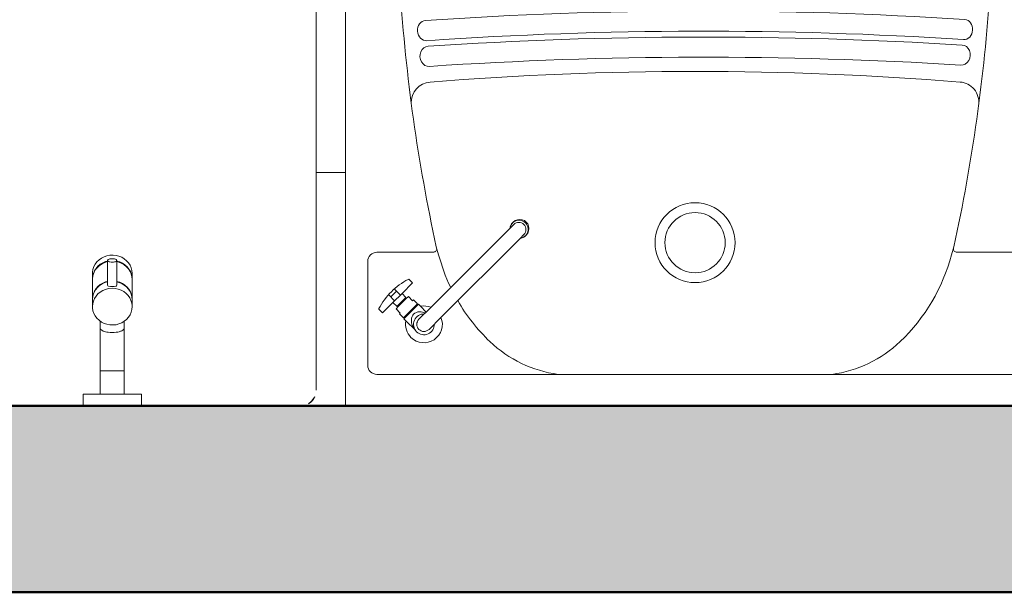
# Model space of a CAD drawing. Header units: metres. Extents: x -8.8 to 33.4, y -18.2 to 5.5.
# Tile 4 of 37: x -7.703 to -6.858, y -18.235 to -17.744. Entities that reach past the tile are written whole.
import ezdxf

# ---------------------------------------------------------------- set-up
doc = ezdxf.new("R2010")
doc.units = ezdxf.units.M
for name, color, linetype, lineweight in [('A-ANNO-DIMS', 7, 'Continuous', 9), ('A-ANNO-DIMS-50', 7, 'Continuous', 9), ('A-FLOR-PATT', 7, 'Continuous', 5), ('A-WALL-PATT', 7, 'Continuous', 5), ('I-WALL', 7, 'Continuous', 5), ('P-SANR-FIXT', 7, 'Continuous', 5), ('Q-SPCQ', 7, 'Continuous', 5)]:
    doc.layers.add(name, color=color, linetype=linetype, lineweight=lineweight)
doc.styles.add('Arial_1', font='arial.ttf', dxfattribs={"height": 0.075})
doc.dimstyles.new('Com_linha__ref__contínua__-_Cor_Vermelha_Arial_1_5mm_2', dxfattribs={"dimscale": 0.3048, "dimtxt": 0.076519, "dimasz": 0.328084, "dimexe": 0.246063, "dimexo": 0.246063, "dimgap": 0.024606, "dimtad": 1, "dimdec": 1, "dimlfac": 100, "dimrnd": 0.1, "dimdsep": 46, "dimtxsty": 'Arial_1', "dimblk1": 'OBLIQUE', "dimblk2": 'OBLIQUE', "dimsah": 1, "dimcen": 0.09, "dimdle": 0.246063, "dimazin": 0, "dimtfac": 1, "dimtdec": 4, "dimtix": 1, "dimtmove": 0, "dimatfit": 3, "dimfxl": 1, "dimtvp": 1, "dimtolj": 1, "dimtzin": 0, "dimarcsym": 2})

# ---------------------------------------------------------------- blocks, each defined once
blk = doc.blocks.new('TORNEIRA ESFÉRICA PARA MÁQUINA DE LAVAR ROUPA - 1153_C_LNK_Cromado-1957128-PTS_ ELETRICOS')
at = {"layer": 'P-SANR-FIXT', "color": 9, "true_color": 0xc0c0c0}
for p, q in [((-7.63493, -17.94962), (-7.63673, -17.95136)), ((-7.63286, -17.94815), (-7.63493, -17.94962)), ((-7.63058, -17.94699), (-7.63286, -17.94815)), ((-7.62813, -17.94617), (-7.63058, -17.94699)), ((-7.62557, -17.9457), (-7.62813, -17.94617)), ((-7.62296, -17.9456), (-7.62557, -17.9457)), ((-7.62037, -17.94588), (-7.62296, -17.9456)), ((-7.61786, -17.94652), (-7.62037, -17.94588)), ((-7.61964, -17.9715), (-7.61964, -17.95005)), ((-7.61548, -17.9475), (-7.61786, -17.94652)), ((-7.61329, -17.94881), (-7.61548, -17.9475)), ((-7.61135, -17.95042), (-7.61329, -17.94881)), ((-7.64016, -17.95782), (-7.64055, -17.9602)), ((-7.63938, -17.95551), (-7.64016, -17.95782)), ((-7.63823, -17.95334), (-7.63938, -17.95551)), ((-7.63791, -17.95804), (-7.63914, -17.96017)), ((-7.63882, -17.95904), (-7.63749, -17.95696)), ((-7.63673, -17.95136), (-7.63823, -17.95334)), ((-7.63634, -17.95611), (-7.63791, -17.95804)), ((-7.63749, -17.95696), (-7.63583, -17.9551)), ((-7.63447, -17.95443), (-7.63634, -17.95611)), ((-7.63583, -17.9551), (-7.63388, -17.9535)), ((-7.63235, -17.95303), (-7.63447, -17.95443)), ((-7.63388, -17.9535), (-7.63169, -17.95218)), ((-7.63002, -17.95195), (-7.63235, -17.95303)), ((-7.63169, -17.95218), (-7.62932, -17.9512)), ((-7.62754, -17.95121), (-7.63002, -17.95195)), ((-7.62932, -17.9512), (-7.62754, -17.95071)), ((-7.62754, -17.95036), (-7.62754, -17.9715)), ((-7.61964, -17.95071), (-7.61716, -17.95145)), ((-7.61786, -17.9517), (-7.61964, -17.95121)), ((-7.61548, -17.95268), (-7.61786, -17.9517)), ((-7.61716, -17.95145), (-7.61483, -17.95253)), ((-7.61329, -17.95399), (-7.61548, -17.95268)), ((-7.61483, -17.95253), (-7.6127, -17.95393)), ((-7.61135, -17.9556), (-7.61329, -17.95399)), ((-7.6127, -17.95393), (-7.61083, -17.95561)), ((-7.60969, -17.95228), (-7.61135, -17.95042)), ((-7.60969, -17.95746), (-7.61135, -17.9556)), ((-7.61083, -17.95561), (-7.60927, -17.95754)), ((-7.60835, -17.95436), (-7.60969, -17.95228)), ((-7.60835, -17.95954), (-7.60969, -17.95746)), ((-7.60927, -17.95754), (-7.60803, -17.95967)), ((-7.60738, -17.9566), (-7.60835, -17.95436)), ((-7.60678, -17.95895), (-7.60738, -17.9566)), ((-7.64055, -17.9602), (-7.64059, -17.96136)), ((-7.64059, -17.96136), (-7.64059, -17.96604)), ((-7.64059, -17.96604), (-7.64039, -17.96363)), ((-7.64049, -17.96482), (-7.64059, -17.96654)), ((-7.64059, -17.96654), (-7.64059, -17.98347)), ((-7.64001, -17.96245), (-7.64049, -17.96482)), ((-7.64039, -17.96363), (-7.6398, -17.96128)), ((-7.63914, -17.96017), (-7.64001, -17.96245)), ((-7.6398, -17.96128), (-7.63882, -17.95904)), ((-7.60738, -17.96178), (-7.60835, -17.95954)), ((-7.60803, -17.95967), (-7.60717, -17.96195)), ((-7.60678, -17.96413), (-7.60738, -17.96178)), ((-7.60717, -17.96195), (-7.60668, -17.96433)), ((-7.60658, -17.96136), (-7.60678, -17.95895)), ((-7.60658, -17.96654), (-7.60678, -17.96413)), ((-7.60668, -17.96433), (-7.60658, -17.96604)), ((-7.60658, -17.96604), (-7.60658, -17.96136)), ((-7.60658, -17.98347), (-7.60658, -17.96654)), ((-7.63791, -17.97535), (-7.63914, -17.97748)), ((-7.63882, -17.97647), (-7.63749, -17.97439)), ((-7.63634, -17.97342), (-7.63791, -17.97535)), ((-7.63749, -17.97439), (-7.63583, -17.97253)), ((-7.63447, -17.97173), (-7.63634, -17.97342)), ((-7.63583, -17.97253), (-7.63388, -17.97092)), ((-7.63235, -17.97033), (-7.63447, -17.97173)), ((-7.63388, -17.97092), (-7.63169, -17.96961)), ((-7.63002, -17.96925), (-7.63235, -17.97033)), ((-7.63169, -17.96961), (-7.62932, -17.96863)), ((-7.62932, -17.97498), (-7.63169, -17.97597)), ((-7.62754, -17.96851), (-7.63002, -17.96925)), ((-7.62932, -17.96863), (-7.62754, -17.96814)), ((-7.6268, -17.97434), (-7.62932, -17.97498)), ((-7.62359, -17.97406), (-7.6268, -17.97434)), ((-7.62099, -17.97425), (-7.62359, -17.97406)), ((-7.61845, -17.9748), (-7.62099, -17.97425)), ((-7.61964, -17.96814), (-7.61716, -17.96888)), ((-7.61786, -17.969), (-7.61964, -17.96851)), ((-7.61604, -17.9757), (-7.61845, -17.9748)), ((-7.61548, -17.96999), (-7.61786, -17.969)), ((-7.61716, -17.96888), (-7.61483, -17.96996)), ((-7.61329, -17.9713), (-7.61548, -17.96999)), ((-7.61483, -17.96996), (-7.6127, -17.97136)), ((-7.61135, -17.9729), (-7.61329, -17.9713)), ((-7.6127, -17.97136), (-7.61083, -17.97304)), ((-7.60969, -17.97477), (-7.61135, -17.9729)), ((-7.61083, -17.97304), (-7.60927, -17.97497)), ((-7.60835, -17.97684), (-7.60969, -17.97477)), ((-7.60927, -17.97497), (-7.60803, -17.9771)), ((-7.64059, -17.98347), (-7.64039, -17.98106)), ((-7.64049, -17.98213), (-7.64059, -17.98385)), ((-7.64059, -17.98385), (-7.64059, -17.98983)), ((-7.64001, -17.97975), (-7.64049, -17.98213)), ((-7.64039, -17.98106), (-7.6398, -17.97871)), ((-7.63914, -17.97748), (-7.64001, -17.97975)), ((-7.6398, -17.97871), (-7.63882, -17.97647)), ((-7.63882, -17.98282), (-7.6398, -17.98506)), ((-7.63749, -17.98075), (-7.63882, -17.98282)), ((-7.63583, -17.97888), (-7.63749, -17.98075)), ((-7.63388, -17.97728), (-7.63583, -17.97888)), ((-7.63169, -17.97597), (-7.63388, -17.97728)), ((-7.6138, -17.97694), (-7.61604, -17.9757)), ((-7.61179, -17.97848), (-7.6138, -17.97694)), ((-7.61005, -17.98028), (-7.61179, -17.97848)), ((-7.60864, -17.98231), (-7.61005, -17.98028)), ((-7.60758, -17.98452), (-7.60864, -17.98231)), ((-7.60738, -17.97908), (-7.60835, -17.97684)), ((-7.60803, -17.9771), (-7.60717, -17.97938)), ((-7.60678, -17.98144), (-7.60738, -17.97908)), ((-7.60717, -17.97938), (-7.60668, -17.98175)), ((-7.60658, -17.98385), (-7.60678, -17.98144)), ((-7.60668, -17.98175), (-7.60658, -17.98347)), ((-7.60658, -17.98983), (-7.60658, -17.98385)), ((-7.64039, -17.98742), (-7.64059, -17.98983)), ((-7.64059, -17.98983), (-7.64055, -17.99098)), ((-7.64055, -17.99098), (-7.64016, -17.99337)), ((-7.6398, -17.98506), (-7.64039, -17.98742)), ((-7.60689, -17.98685), (-7.60758, -17.98452)), ((-7.60738, -17.99459), (-7.60678, -17.99224)), ((-7.60659, -17.98925), (-7.60689, -17.98685)), ((-7.60678, -17.99224), (-7.60658, -17.98983)), ((-7.64016, -17.99337), (-7.63938, -17.99568)), ((-7.63938, -17.99568), (-7.63823, -17.99785)), ((-7.63823, -17.99785), (-7.63673, -17.99983)), ((-7.63673, -17.99983), (-7.63493, -18.00157)), ((-7.61329, -18.00238), (-7.61135, -18.00077)), ((-7.61135, -18.00077), (-7.60969, -17.99891)), ((-7.60969, -17.99891), (-7.60835, -17.99683)), ((-7.60835, -17.99683), (-7.60738, -17.99459)), ((-7.63493, -18.00157), (-7.63286, -18.00304)), ((-7.63386, -18.00237), (-7.63386, -18.0082)), ((-7.63386, -18.0082), (-7.63386, -18.04504)), ((-7.63286, -18.00304), (-7.63058, -18.0042)), ((-7.63058, -18.0042), (-7.62813, -18.00502)), ((-7.62813, -18.00502), (-7.62557, -18.00549)), ((-7.62557, -18.00549), (-7.62296, -18.00558)), ((-7.62296, -18.00558), (-7.62037, -18.00531)), ((-7.62037, -18.00531), (-7.61786, -18.00467)), ((-7.61786, -18.00467), (-7.61548, -18.00369)), ((-7.61548, -18.00369), (-7.61329, -18.00238)), ((-7.61331, -18.0082), (-7.61331, -18.00239)), ((-7.61331, -18.04504), (-7.61331, -18.0082)), ((-7.63386, -18.04504), (-7.62359, -18.04504)), ((-7.63386, -18.04504), (-7.63386, -18.06504)), ((-7.62359, -18.04504), (-7.61331, -18.04504)), ((-7.61331, -18.04504), (-7.61331, -18.06504)), ((-7.64859, -18.06504), (-7.64859, -18.07504)), ((-7.59859, -18.06504), (-7.64859, -18.06504)), ((-7.59859, -18.07504), (-7.59859, -18.06504))]:
    blk.add_line(p, q, dxfattribs=at)
for centre, radius, start, end in [((-7.62685, -17.9715), 0.00069, 180, 270), ((-7.62359, -17.95754), 0.01501, 257.45, 282.55), ((-7.62032, -17.9715), 0.000686, 270, 0), ((-7.63186, -18.00805), 0.00201, 184.35523, 225.64477), ((-7.61531, -18.00805), 0.00201, 314.35523, 355.64477), ((-7.62956, -18.00569), 0.00531, 225.64477, 244.35523), ((-7.6279, -18.00335), 0.00815, 240.96259, 259.03741), ((-7.62591, -17.99958), 0.01228, 253.29117, 264.78364), ((-7.62359, -17.98663), 0.02542, 262.21504, 277.78496), ((-7.62126, -17.99958), 0.01228, 275.21636, 286.70883), ((-7.61928, -18.00335), 0.00815, 280.96259, 299.03741), ((-7.61762, -18.00569), 0.00531, 295.64477, 314.35523)]:
    blk.add_arc(centre, radius, start, end, dxfattribs=at)
for major_axis, ratio in [((-0.00397, 0), 0.372577), ((0.00397, 0), 0.372557)]:
    blk.add_ellipse((-7.62359, -17.95021), major_axis=major_axis, ratio=ratio, start_param=4.712389, end_param=7.853982, dxfattribs=at)
blk = doc.blocks.new('Lavadora de roupas Electrolux - Electrolux-LSE12-2272090-PTS_ ELETRICOS')
at = {"layer": 'Q-SPCQ', "color": 9, "true_color": 0xc0c0c0}
for p, q in [((-0.01834, 0), (-0.01351, 0)), ((-0.01834, 0), (-0.01351, 0)), ((-0.03001, 0), (-0.52983, 0)), ((-0.0135, 0), (-0.01351, 0)), ((-0.00001, -0.0135), (-0.00045, -0.01008))]:
    blk.add_line(p, q, dxfattribs=at)
at = {"layer": 'Q-SPCQ', "color": 9, "true_color": 0xc0c0c0, "flags": 128}
for points in [[(-0.01351, 0), (-0.01747, 0), (-0.02746, 0), (-0.03001, 0)], [(-0.00186, -0.00667), (-0.00396, -0.00395), (-0.00766, -0.00133)]]:
    blk.add_lwpolyline(points, dxfattribs=at)
at = {"layer": 'Q-SPCQ', "color": 9, "true_color": 0xc0c0c0}
for start, end in [(30.38252, 64.34984), (0, 14.67423)]:
    blk.add_arc((-0.01351, -0.0135), 0.0135, start, end, dxfattribs=at)
blk = doc.blocks.new('TORNEIRA DE MESA_ BICA MÓVEL_ BICA ALTA - 1167_C34_Cromado CR10-V8-PTS_ ELETRICOS')
at = {"layer": 'P-SANR-FIXT', "color": 9, "true_color": 0xc0c0c0}
for p, q in [((0.03616, -0.09175), (0.0321, -0.09175)), ((0.0321, -0.09175), (0.0321, -0.10453)), ((0.00156, -0.1012), (0.01309, -0.1012)), ((0.01557, -0.10123), (0.01312, -0.10123)), ((0.01557, -0.10229), (0.01557, -0.10123)), ((0.01638, -0.10229), (0.01557, -0.10229)), ((0.01557, -0.10229), (0.01557, -0.11771)), ((0.02122, -0.10141), (0.01638, -0.10141)), ((0.01638, -0.10141), (0.01638, -0.10229)), ((0.01638, -0.11771), (0.01638, -0.10229)), ((0.02122, -0.1025), (0.02122, -0.10141)), ((0.02639, -0.1025), (0.02122, -0.1025)), ((0.02639, -0.10561), (0.02639, -0.1025)), ((0.02721, -0.10561), (0.02639, -0.10561)), ((0.02639, -0.10561), (0.02639, -0.11439)), ((0.0321, -0.10453), (0.02721, -0.10462)), ((0.02721, -0.10462), (0.02721, -0.10561)), ((0.02721, -0.11439), (0.02721, -0.10561)), ((0.0321, -0.10453), (0.0321, -0.11547)), ((0.03929, -0.10649), (0.0321, -0.10649)), ((-0.00612, -0.12454), (-0.00612, -0.11)), ((0.00612, -0.12454), (0.00612, -0.11)), ((0.01557, -0.11877), (0.01557, -0.11771)), ((0.01557, -0.11771), (0.01638, -0.11771)), ((0.01638, -0.11771), (0.01638, -0.11859)), ((0.02122, -0.11859), (0.02122, -0.1175)), ((0.02122, -0.1175), (0.02639, -0.1175)), ((0.02639, -0.1175), (0.02639, -0.11439)), ((0.02639, -0.11439), (0.02721, -0.11439)), ((0.02721, -0.11439), (0.02721, -0.11538)), ((0.02721, -0.11538), (0.0321, -0.11547)), ((0.03947, -0.11351), (0.0321, -0.11351)), ((0.0321, -0.11547), (0.0321, -0.12825)), ((-0.00612, -0.12454), (-0.00612, -0.22041)), ((0.01312, -0.11877), (0.00612, -0.11877)), ((0.00612, -0.22041), (0.00612, -0.12454)), ((0.01312, -0.11877), (0.01557, -0.11877)), ((0.01638, -0.11859), (0.02122, -0.11859)), ((0.0321, -0.12825), (0.03616, -0.12825)), ((-0.00612, -0.22041), (-0.00612, -0.2251)), ((0.00612, -0.22041), (0.00612, -0.2251))]:
    blk.add_line(p, q, dxfattribs=at)
for centre, radius, start, end in [((0.03616, -0.09245), 0.000702, 17.56665, 90), ((-0.01927, -0.11), 0.05884, 360, 17.56665), ((0, -0.11), 0.01578, 90, 247.16898), ((0, -0.11), 0.00894, 313.21707, 226.78293), ((0, -0.11), 0.01578, 33.75006, 90), ((-0.00029, -0.12044), 0.01934, 70.63941, 84.82997), ((0, -0.11), 0.00612, 0, 180), ((0.00129, -0.11374), 0.01252, 42.72371, 67.27629), ((0.00486, -0.11044), 0.00765, 3.27629, 42.72371), ((-0.01927, -0.11), 0.0561, 356.41321, 3.58679), ((0.00241, -0.10758), 0.01082, 290.08902, 316.62447), ((0.00426, -0.10933), 0.00827, 316.62447, 355.37553), ((-0.01927, -0.11), 0.05884, 342.43335, 360), ((0, -0.11), 0.01578, 292.83102, 326.24994), ((0.03616, -0.12755), 0.000702, 270, 342.43335), ((0.00261, -0.22623), 0.0105, 146.32608, 180), ((0, -0.22523), 0.00788, 151.54213, 28.45787), ((0, -0.22623), 0.00788, 180, 0.02653), ((0, -0.2251), 0.00612, 180, 360), ((-0.00261, -0.22623), 0.0105, 0.01993, 33.67392)]:
    blk.add_arc(centre, radius, start, end, dxfattribs=at)
blk = doc.blocks.new('TANQUE EM MÁRMORE SINTÉTICO 34L E 1 BATEDOR - TQ_03_Branco Gelo GE17-2860659-PTS_ ELETRICOS')
at = {"layer": 'P-SANR-FIXT', "color": 9, "true_color": 0xc0c0c0}
for p, q in [((-7.42359, -17.75038), (-7.42359, -18.07504)), ((-7.34561, -17.93843), (-7.3436, -17.94528)), ((-6.90157, -17.93843), (-6.90358, -17.94528)), ((-7.39659, -17.94321), (-7.34824, -17.94321)), ((-6.85059, -17.94321), (-6.89894, -17.94321)), ((-7.40442, -18.04014), (-7.40442, -17.95104)), ((-7.14053, -18.04797), (-7.39659, -18.04797)), ((-7.14053, -18.04797), (-6.85059, -18.04797))]:
    blk.add_line(p, q, dxfattribs=at)
for radius in [0.03432, 0.02584]:
    blk.add_circle((-7.12359, -17.93492), radius, dxfattribs=at)
for centre, radius, start, end in [((-6.7459, -17.75316), 0.6777, 172.23545, 179.76455), ((-5.88495, -17.62067), 1.49483, 183.74029, 192.2731), ((-8.36223, -17.62067), 1.49483, 347.7269, 356.25971), ((-7.11654, -21.18817), 3.4521, 86.27452, 93.95923), ((-7.1165, -21.20633), 3.45295, 86.29477, 93.93923), ((-7.1151, -21.31101), 3.55257, 86.44076, 93.83204), ((-7.11509, -21.31058), 3.53487, 86.44038, 93.83256), ((-7.12359, -20.61634), 2.82847, 85.38969, 94.61033), ((-7.34953, -17.8145), 0.01754, 94.61033, 182.4678), ((-6.89765, -17.81444), 0.01748, 353.71026, 85.38969), ((-7.34824, -17.94025), 0.00296, 270, 10), ((-6.89894, -17.94025), 0.00296, 170, 270), ((-7.39659, -17.95104), 0.00783, 90, 180), ((-7.18934, -17.90443), 0.15958, 194.82987, 205.43273), ((-7.05784, -17.90443), 0.15958, 313.67188, 345.17013), ((-7.18934, -17.90443), 0.15958, 210.19946, 226.32812), ((-7.22702, -17.9439), 0.10501, 226.32812, 262.32812), ((-7.02016, -17.9439), 0.10501, 277.67188, 313.67188), ((-7.39659, -18.04014), 0.00783, 180, 270)]:
    blk.add_arc(centre, radius, start, end, dxfattribs=at)
for centre, major_axis, ratio, start_param, end_param in [((-7.3543, -17.75293), (-0.00059, 0.00862), 0.852872, 0.000298, 3.141593), ((-6.8928, -17.75198), (0.00056, 0.00862), 0.850353, 3.141593, 6.282885), ((-7.35195, -17.775), (-0.00058, 0.00862), 0.893867, 6.283177, 9.424778), ((-6.89509, -17.77391), (0.00054, 0.00862), 0.881661, 3.141593, 6.283191)]:
    blk.add_ellipse(centre, major_axis=major_axis, ratio=ratio, start_param=start_param, end_param=end_param, dxfattribs=at)
blk = doc.blocks.new('DIMBLOCK27-PTS_ ELETRICOS')
at = {"layer": 'A-ANNO-DIMS-50', "color": 242, "true_color": 0xbd2b2e, "transparency": 16777216}
for p, q in [((-7.97359, -17.12744), (-7.97359, -17.05244)), ((-6.17359, -17.12744), (-6.17359, -17.05244)), ((-7.97359, -17.12744), (-7.92359, -17.07744)), ((-6.17359, -17.12744), (-6.12359, -17.07744)), ((-7.97359, -17.12744), (-8.02359, -17.17744)), ((-7.97359, -17.12744), (-6.09859, -17.12744)), ((-7.97359, -17.12744), (-7.97359, -17.87004)), ((-6.17359, -17.12744), (-6.22359, -17.17744)), ((-6.17359, -17.12744), (-6.17359, -17.13173))]:
    blk.add_line(p, q, dxfattribs=at)
at = {"layer": 'A-ANNO-DIMS-50', "color": 0, "transparency": 16777216, "insert": (-7.16011, -17.02258), "char_height": 0.075, "width": 0.207662, "attachment_point": 1, "line_spacing_factor": 0.941778, "style": 'Arial_1'}
blk.add_mtext('180', dxfattribs=at)
blk = doc.blocks.new('_Oblique')
at = {"color": 0, "linetype": 'ByBlock', "lineweight": -2}
blk.add_line((-0.5, -0.5), (0.5, 0.5), dxfattribs=at)

msp = doc.modelspace()

# ---------------------------------------------------------------- hatches: boundary and pattern name
at = {"layer": 'A-FLOR-PATT', "true_color": 0x787878}
h = msp.add_hatch(dxfattribs=at)
h.set_pattern_fill('FP_1', color=8, style=0, pattern_type=2)
h.set_pattern_definition([(0, (-2.574, -15.475), (0, 0.6), []), (90, (-2.574, -15.475), (-0.6, 4e-17), [])])
h.paths.add_polyline_path([(-8.17359, -18.07504), (-8.08566, -18.0748), (-8.09463, -18.07108), (-8.09636, -18.06843), (-8.09644, -18.06831), (-8.09859, -18.05912), (-8.09812, -17.31042), (-8.097, -17.30544), (-8.09545, -17.30336), (-8.09065, -17.29936), (-8.08754, -17.29871), (-8.08509, -17.29895), (-8.03924, -17.29813), (-8.02676, -17.29285), (-8.00247, -17.2866), (-7.98273, -17.28292), (-7.97054, -17.28107), (-7.91609, -17.27483), (-7.8739, -17.27147), (-7.82396, -17.26918), (-7.77359, -17.26796), (-7.68831, -17.2706), (-7.64458, -17.27357), (-7.5991, -17.27827), (-7.56363, -17.28313), (-7.53263, -17.28944), (-7.51864, -17.2936), (-7.50582, -17.29872), (-7.45637, -17.29956), (-7.45353, -17.30132), (-7.45092, -17.30425), (-7.44998, -17.30671), (-7.44899, -17.3092), (-7.44928, -17.3102), (-7.44881, -17.31135), (-7.44859, -17.337), (-7.44885, -18.06288), (-7.45057, -18.06658), (-7.45059, -18.06661), (-7.45097, -18.06843), (-7.45144, -18.06843), (-7.45254, -18.07108), (-7.46209, -18.07503), (-7.42359, -18.0748), (-7.42359, -17.75038), (-7.42194, -17.70589), (-7.41738, -17.66161), (-7.41222, -17.64257), (-7.40236, -17.62549), (-7.38845, -17.6115), (-7.36941, -17.59989), (-7.34827, -17.59276), (-7.23628, -17.57948), (-7.12359, -17.57504), (-7.0109, -17.57948), (-6.8989, -17.59276), (-6.87777, -17.59989), (-6.85872, -17.6115), (-6.84482, -17.62549), (-6.83496, -17.64257), (-6.8298, -17.66161), (-6.82523, -17.70589), (-6.82369, -17.74768), (-6.82369, -17.42504), (-6.66069, -17.4248), (-6.66069, -17.42243), (-6.67322, -17.42134), (-6.67322, -17.41404), (-6.66069, -17.41256), (-6.66069, -17.40529), (-6.65769, -17.40529), (-6.65769, -17.4127), (-6.65544, -17.41256), (-6.65544, -17.40529), (-6.65244, -17.40529), (-6.65244, -17.41287), (-6.63899, -17.41403), (-6.63899, -17.42135), (-6.65244, -17.42297), (-6.65244, -17.42504), (-6.21359, -17.42504), (-6.21359, -16.67504), (-6.17359, -16.67504), (-6.17359, -15.47504), (-8.17359, -15.47504), (-8.17359, -15.52504), (-8.33359, -15.52504), (-8.33359, -17.27504), (-8.17359, -17.27504), (-8.17359, -18.07503)])
h.paths.add_polyline_path([(-7.58859, -18.07504), (-7.58859, -18.07504), (-7.59859, -18.07504)])
h.paths.add_polyline_path([(-6.65769, -17.42504), (-6.65544, -17.4248), (-6.65544, -17.42277), (-6.65769, -17.42297), (-6.65769, -17.4248)])
h.paths.add_polyline_path([(-8.08509, -17.29976), (-8.08509, -17.29936), (-8.08648, -17.29957)])
h.paths.add_polyline_path([(-6.30359, -16.63004), (-6.38359, -16.55504), (-6.30359, -16.55504)])
h.paths.add_polyline_path([(-7.25359, -15.76504), (-7.25359, -15.68504), (-7.17859, -15.68504)])
h.paths.add_polyline_path([(-7.25359, -15.68504), (-7.25359, -15.60504), (-7.17859, -15.60504)])
at = {"layer": 'A-WALL-PATT', "true_color": 0x808080}
h = msp.add_hatch(color=8, dxfattribs=at)
h.paths.add_polyline_path([(-6.09359, -18.23504), (-6.09359, -18.22504), (-6.32369, -18.22504), (-6.32369, -18.08504), (-6.09359, -18.08504), (-6.09359, -18.07504), (-8.33359, -18.07504), (-8.33359, -18.23504), (-6.10163, -18.23504)])
h.paths.add_polyline_path([(-8.32359, -18.22504), (-8.32359, -18.08504), (-8.02359, -18.08504), (-8.02359, -18.22504), (-8.28642, -18.22504)])

# ---------------------------------------------------------------- linework, layer by layer
at = {"layer": 'I-WALL', "lineweight": 50}
for p, q in [((-6.17359, -18.07504), (-8.17359, -18.07504)), ((-8.33359, -18.23504), (0.50641, -18.23504))]:
    msp.add_line(p, q, dxfattribs=at)

# ---------------------------------------------------------------- block references
at = {"layer": 'P-SANR-FIXT', "color": 9, "true_color": 0xc0c0c0}
for name in ['TANQUE EM MÁRMORE SINTÉTICO 34L E 1 BATEDOR - TQ_03_Branco Gelo GE17-2860659-PTS_ ELETRICOS', 'TORNEIRA ESFÉRICA PARA MÁQUINA DE LAVAR ROUPA - 1153_C_LNK_Cromado-1957128-PTS_ ELETRICOS']:
    msp.add_blockref(name, (0, 0), dxfattribs=at)
at = {"layer": 'P-SANR-FIXT', "color": 9, "true_color": 0xc0c0c0, "rotation": 134.9999999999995}
msp.add_blockref('TORNEIRA DE MESA_ BICA MÓVEL_ BICA ALTA - 1167_C34_Cromado CR10-V8-PTS_ ELETRICOS', (-7.43397, -18.08282), dxfattribs=at)
at = {"layer": 'Q-SPCQ', "color": 9, "true_color": 0xc0c0c0, "rotation": 269.9999999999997}
msp.add_blockref('Lavadora de roupas Electrolux - Electrolux-LSE12-2272090-PTS_ ELETRICOS', (-7.44859, -18.07504), dxfattribs=at)

# ---------------------------------------------------------------- dimensions: what is measured, and where the dimension line sits
at = {"layer": 'A-ANNO-DIMS', "color": 242, "true_color": 0xbd2b2e}
dim = msp.add_linear_dim(base=(-6.17359, -17.12744), p1=(-7.97359, -17.94504), p2=(-6.17359, -17.05673), dimstyle='Com_linha__ref__contínua__-_Cor_Vermelha_Arial_1_5mm_2', override={"dimpost": '<>', "dimfxl": 2.00726}, dxfattribs=at)
dim.commit()
dim.dimension.update_dxf_attribs({"geometry": 'DIMBLOCK27-PTS_ ELETRICOS', "text_midpoint": (-7.07359, -17.08165)})

doc.saveas('drawing.dxf')
